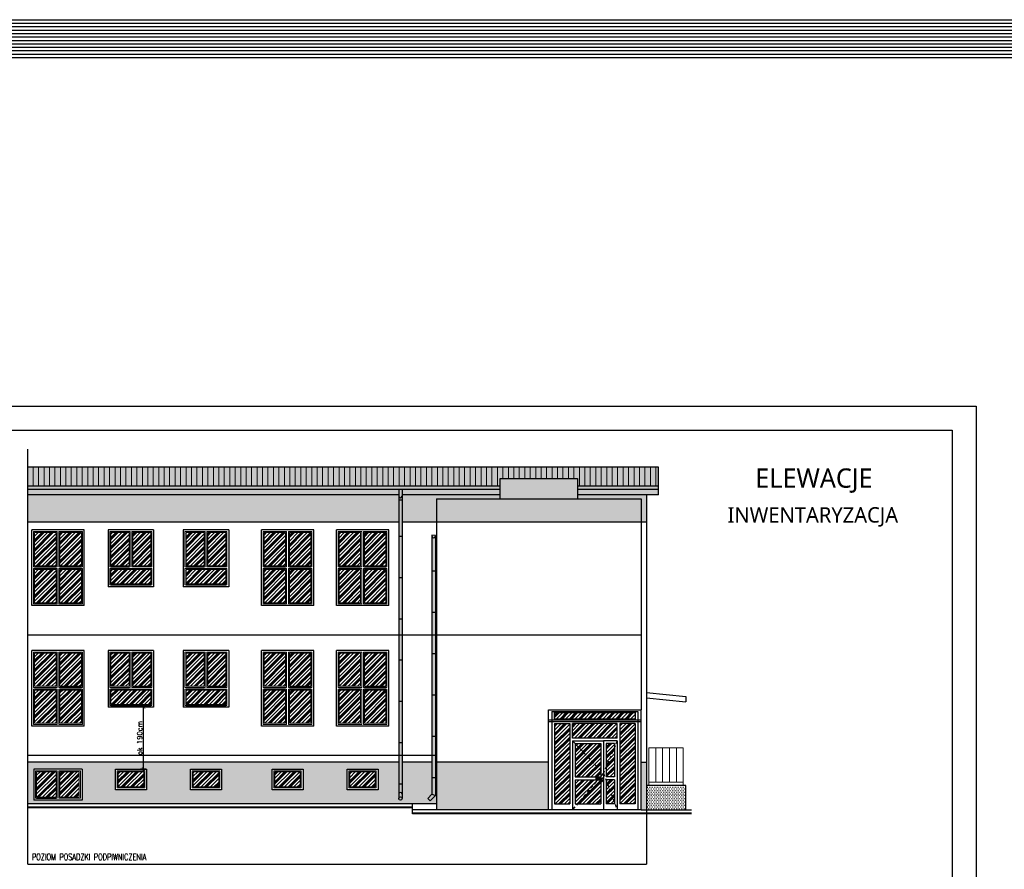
# Model space of a CAD drawing. Header units: millimetres. Extents: x 31969 to 285678, y -69766 to -1123.
# Tile 76 of 102: x 145287 to 148148, y -3592 to -1123. Entities that reach past the tile are written whole.
import ezdxf
from ezdxf.lldxf.tags import DXFTag

# ---------------------------------------------------------------- set-up
doc = ezdxf.new("R2010")
doc.units = ezdxf.units.MM
doc.linetypes.add('KRESKOWA-SREDNIA', pattern=[0.2, 0.12, -0.08])
for name, color, linetype in [('a-elewacja', 1, 'Continuous'), ('a-elewacja 1', 1, 'Continuous'), ('a-elewacje', 1, 'Continuous'), ('a-izolacja 1', 3, 'Continuous'), ('a-opis 1', 3, 'Continuous'), ('a-opis 2', 1, 'Continuous'), ('a-przerywana 2', 3, 'Continuous'), ('a-stolarka', 3, 'Continuous'), ('a-stolarka drzwiowa', 3, 'Continuous'), ('a-szraf', 252, 'Continuous'), ('a-szraf 1', 250, 'Continuous'), ('a-wymiary', 11, 'Continuous')]:
    doc.layers.add(name, color=color, linetype=linetype)
doc.layers.add('a-elewacja 3', color=3, linetype='Continuous', lineweight=20)
doc.layers.add('a-pomocnicza', color=42, linetype='Continuous', plot=False)
doc.styles.add('MAREK', font='simplex.shx')
doc.styles.add('PRZEKRÓJ2', font='l_10646.ttf')
doc.styles.add('RS01507', font='romans.shx', dxfattribs={"width": 0.7, "height": 0.15})
tags = doc.linetypes.add('DASHED', pattern=[0.75, 0.5, -0.25]).pattern_tags.tags
tags[6:7] = [DXFTag(74, 4), DXFTag(75, 0), DXFTag(340, '0'), DXFTag(46, 1.0), DXFTag(50, 0.0), DXFTag(44, 0.0), DXFTag(45, 0.0)]
tags[4:5] = [DXFTag(74, 4), DXFTag(75, 0), DXFTag(340, '0'), DXFTag(46, 1.0), DXFTag(50, 0.0), DXFTag(44, 0.0), DXFTag(45, 0.0)]
doc.dimstyles.new('MAREK', dxfattribs={"dimscale": 0.85, "dimtxt": 17, "dimasz": 12, "dimexe": 10, "dimexo": 0.625, "dimgap": 5, "dimtad": 1, "dimdec": 1, "dimdsep": 46, "dimtxsty": 'MAREK', "dimblk1": 'ARCHTICK', "dimblk2": 'ARCHTICK', "dimsah": 1, "dimcen": 2.5, "dimdle": 10, "dimadec": 0, "dimazin": 0, "dimtfac": 1, "dimtdec": 1, "dimtmove": 1, "dimatfit": 3, "dimldrblk": 'ARCHTICK', "dimfxl": 0, "dimtolj": 1, "dimtzin": 0, "dimarcsym": 0})
pattern_1 = [(0, (-2145.999, 3068.5702), (1.190625, 2.38125), [0, -2.38125])]
pattern_2 = [(45, (-2145.999, 3068.57), (-13.4703842, 13.4703842), []), (45, (-2147.683, 3070.254), (-13.4703842, 13.4703842), []), (45, (-2149.366, 3071.938), (-13.4703842, 13.4703842), []), (45, (-2154.418, 3076.99), (-13.4703842, 13.4703842), [])]

# ---------------------------------------------------------------- blocks, each defined once
blk = doc.blocks.new('_ARCHTICK')
at = {"color": 0, "linetype": 'ByBlock', "const_width": 0.15}
blk.add_lwpolyline([(-0.5, -0.5), (0.5, 0.5)], dxfattribs=at)
blk = doc.blocks.new('*D43')
at = {"layer": 'a-wymiary', "color": 0, "lineweight": -2, "ltscale": 100}
for p, q in [((145646.5, -3308.9), (145646.5, -3111.9)), ((145654.3, -3120.4), (145638, -3120.4)), ((145654.3, -3300.4), (145638, -3300.4))]:
    blk.add_line(p, q, dxfattribs=at)
at = {"layer": 'DEFPOINTS', "color": 0, "ltscale": 100}
for p in [(145646.5, -3120.4), (145654.8, -3120.4), (145654.8, -3300.4)]:
    blk.add_point(p, dxfattribs=at)
at = {"layer": 'a-wymiary', "color": 0, "lineweight": -2, "ltscale": 100, "xscale": 10.2, "yscale": 10.2, "zscale": 10.2}
for p, rotation in [((145646.5, -3120.4), 90), ((145646.5, -3300.4), 270)]:
    blk.add_blockref('_ARCHTICK', p, dxfattribs=dict(at, rotation=rotation))
at = {"layer": 'a-wymiary', "color": 0, "ltscale": 100, "insert": (145635, -3210.4), "char_height": 14.45, "attachment_point": 5, "rotation": 90, "style": 'MAREK'}
blk.add_mtext('\\A1;ok 190cm', dxfattribs=at)

msp = doc.modelspace()

# ---------------------------------------------------------------- hatches: boundary and pattern name
at = {"layer": 'a-elewacja 3', "ltscale": 100}
h = msp.add_hatch(dxfattribs=at)
h.set_pattern_fill('LINE', color=256, scale=5, angle=90)
h.set_pattern_definition([(90, (450.155, 1342.942), (-15.875, 1e-15), [])])
h.paths.add_polyline_path([(147142.83, -2478.34), (147142.83, -2423.34), (145309.83, -2423.34), (145309.83, -2478.34), (146682.83, -2478.34), (146682.83, -2456.38), (146907.83, -2456.38), (146907.83, -2478.34)])
at = {"layer": 'a-szraf', "ltscale": 30}
h = msp.add_hatch(dxfattribs=at)
h.set_pattern_fill('DOTS', color=256, scale=1.5)
h.set_pattern_definition(pattern_1)
h.paths.add_polyline_path([(147142.83, -2423.34), (145309.83, -2423.34), (145309.83, -2478.34), (146682.83, -2478.34), (146682.83, -2456.38), (146907.83, -2456.38), (146907.83, -2478.34), (147142.83, -2478.34)])
h.paths.add_polyline_path([(147142.83, -2478.34), (146907.83, -2478.34), (146907.83, -2488.38), (147142.83, -2488.38)])
h.paths.add_polyline_path([(147142.83, -2488.38), (146907.83, -2488.38), (146907.83, -2503.38), (147142.83, -2503.38)])
h.paths.add_polyline_path([(146682.83, -2488.38), (146397.83, -2488.38), (146397.83, -2503.38), (146682.83, -2503.38)])
h.paths.add_polyline_path([(146682.83, -2478.34), (145309.83, -2478.34), (145309.83, -2488.38), (146682.83, -2488.38)])
h.paths.add_polyline_path([(146387.83, -2488.38), (145309.83, -2488.38), (145309.83, -2503.38), (146387.83, -2503.38)])
at = {"layer": 'a-szraf', "ltscale": 100}
h = msp.add_hatch(dxfattribs=at)
h.set_pattern_fill('DOTS', color=256, scale=3)
h.set_pattern_definition([(0, (-2145.999, 3068.57), (2.38125, 4.7625), [0, -4.7625])])
h.paths.add_polyline_path([(147107.83, -3280.38), (147092.83, -3280.38), (147092.83, -3418.38), (147107.83, -3418.38)])
h.paths.add_polyline_path([(146822.83, -3280.38), (146497.83, -3280.38), (146497.83, -3393.38), (146497.83, -3418.38), (146822.83, -3418.38)])
h.paths.add_polyline_path([(146484.63, -3280.38), (146397.83, -3280.38), (146397.83, -3385.88, -1), (146387.83, -3385.88), (146387.83, -3280.38), (145309.83, -3280.38), (145309.83, -3400.38), (146497.83, -3400.38), (146497.83, -3393.38), (146497.83, -3280.38), (146494.63, -3280.38), (146494.63, -3377.52), (146479.65, -3392.5), (146472.58, -3385.43), (146484.63, -3373.38)])
h.paths.add_polyline_path([(146327.83, -3360.38), (146237.83, -3360.38), (146237.83, -3300.38), (146327.83, -3300.38)], flags=16)
h.paths.add_polyline_path([(146322.83, -3355.38), (146242.83, -3355.38), (146242.83, -3305.38), (146322.83, -3305.38)], flags=0)
h.paths.add_polyline_path([(146319.83, -3352.38), (146245.83, -3352.38), (146245.83, -3308.38), (146319.83, -3308.38)], flags=0)
h.paths.add_polyline_path([(146109.83, -3360.38), (146019.83, -3360.38), (146019.83, -3300.38), (146109.83, -3300.38)], flags=16)
h.paths.add_polyline_path([(146104.83, -3355.38), (146024.83, -3355.38), (146024.83, -3305.38), (146104.83, -3305.38)], flags=0)
h.paths.add_polyline_path([(146101.83, -3352.38), (146027.83, -3352.38), (146027.83, -3308.38), (146101.83, -3308.38)], flags=0)
h.paths.add_polyline_path([(145872.83, -3360.38), (145782.83, -3360.38), (145782.83, -3300.38), (145872.83, -3300.38)], flags=16)
h.paths.add_polyline_path([(145867.83, -3355.38), (145787.83, -3355.38), (145787.83, -3305.38), (145867.83, -3305.38)], flags=0)
h.paths.add_polyline_path([(145864.83, -3352.38), (145790.83, -3352.38), (145790.83, -3308.38), (145864.83, -3308.38)], flags=0)
h.paths.add_polyline_path([(145654.83, -3360.38), (145564.83, -3360.38), (145564.83, -3300.38), (145654.83, -3300.38)], flags=16)
h.paths.add_polyline_path([(145649.83, -3355.38), (145569.83, -3355.38), (145569.83, -3305.38), (145649.83, -3305.38)], flags=0)
h.paths.add_polyline_path([(145646.83, -3352.38), (145572.83, -3352.38), (145572.83, -3308.38), (145646.83, -3308.38)], flags=0)
h.paths.add_polyline_path([(145467.83, -3390.38), (145327.83, -3390.38), (145327.83, -3300.38), (145467.83, -3300.38)], flags=16)
h.paths.add_polyline_path([(145462.83, -3385.38), (145400.33, -3385.38), (145400.33, -3305.38), (145462.83, -3305.38)], flags=0)
h.paths.add_polyline_path([(145459.83, -3382.38), (145403.33, -3382.38), (145403.33, -3308.38), (145459.83, -3308.38)], flags=0)
h.paths.add_polyline_path([(145395.33, -3385.38), (145332.83, -3385.38), (145332.83, -3305.38), (145395.33, -3305.38)], flags=0)
h.paths.add_polyline_path([(145392.33, -3382.38), (145335.83, -3382.38), (145335.83, -3308.38), (145392.33, -3308.38)], flags=0)
h.paths.add_polyline_path([(146387.83, -2503.38), (145309.83, -2503.38), (145309.83, -2583.38), (146387.83, -2583.38)])
h.paths.add_polyline_path([(146497.83, -2515.38), (146682.83, -2515.38), (146682.83, -2503.38), (146397.83, -2503.38), (146397.83, -2583.38), (146497.83, -2583.38)])
h.paths.add_polyline_path([(147092.83, -2515.38), (146497.83, -2515.38), (146497.83, -2583.38), (147092.83, -2583.38)])
h.paths.add_polyline_path([(147107.83, -2503.38), (146907.83, -2503.38), (146907.83, -2515.38), (147092.83, -2515.38), (147092.83, -2583.38), (147107.83, -2583.38)])
h.paths.add_polyline_path([(146907.83, -2456.38), (146682.83, -2456.38), (146682.83, -2515.38), (146907.83, -2515.38)])
at = {"layer": 'a-szraf', "ltscale": 30}
h = msp.add_hatch(dxfattribs=at)
h.set_pattern_fill('DOTS', color=256, scale=1.5)
h.set_pattern_definition(pattern_1)
h.paths.add_polyline_path([(146397.83, -2488.38), (146387.83, -2488.38), (146387.83, -2507.09, 1), (146397.83, -2507.09)])
h.paths.add_polyline_path([(146397.83, -2507.09, -1), (146387.83, -2507.09), (146387.83, -2518.12), (146397.83, -2518.12)])
h.paths.add_polyline_path([(146397.83, -2518.12), (146387.83, -2518.12), (146387.83, -2623.38), (146397.83, -2623.38)])
h.paths.add_polyline_path([(146397.83, -2623.38), (146387.83, -2623.38), (146387.83, -2743.38), (146397.83, -2743.38)])
h.paths.add_polyline_path([(146397.83, -2743.38), (146387.83, -2743.38), (146387.83, -2863.38), (146397.83, -2863.38)])
h.paths.add_polyline_path([(146397.83, -2911.38), (146387.83, -2911.38), (146387.83, -2983.38), (146397.83, -2983.38)])
h.paths.add_polyline_path([(146397.83, -2863.38), (146387.83, -2863.38), (146387.83, -2911.38), (146397.83, -2911.38)])
h.paths.add_polyline_path([(146397.83, -2983.38), (146387.83, -2983.38), (146387.83, -3103.38), (146397.83, -3103.38)])
h.paths.add_polyline_path([(146397.83, -3103.38), (146387.83, -3103.38), (146387.83, -3223.38), (146397.83, -3223.38)])
h.paths.add_polyline_path([(146397.83, -3385.88, 1), (146387.83, -3385.88, 1)])
h.paths.add_polyline_path([(146397.83, -3373.43, 1), (146387.83, -3373.43), (146387.83, -3385.88, -1), (146397.83, -3385.88)])
h.paths.add_polyline_path([(146397.83, -3343.38), (146387.83, -3343.38), (146387.83, -3373.43, -1), (146397.83, -3373.43)])
h.paths.add_polyline_path([(146397.83, -3261.38), (146387.83, -3261.38), (146387.83, -3343.38), (146397.83, -3343.38)])
h.paths.add_polyline_path([(146397.83, -3223.38), (146387.83, -3223.38), (146387.83, -3261.38), (146397.83, -3261.38)])
h.paths.add_polyline_path([(146494.63, -3377.52), (146484.63, -3373.38), (146472.58, -3385.43), (146479.65, -3392.5)])
h.paths.add_polyline_path([(146494.63, -3324.69), (146484.63, -3324.69), (146484.63, -3373.38), (146494.63, -3377.52)])
h.paths.add_polyline_path([(146494.63, -3261.38), (146484.63, -3261.38), (146484.63, -3324.69), (146494.63, -3324.69)])
h.paths.add_polyline_path([(146494.63, -3204.69), (146484.63, -3204.69), (146484.63, -3261.38), (146494.63, -3261.38)])
h.paths.add_polyline_path([(146494.63, -3084.69), (146484.63, -3084.69), (146484.63, -3204.69), (146494.63, -3204.69)])
h.paths.add_polyline_path([(146494.63, -2964.69), (146484.63, -2964.69), (146484.63, -3084.69), (146494.63, -3084.69)])
h.paths.add_polyline_path([(146494.63, -2911.38), (146484.63, -2911.38), (146484.63, -2964.69), (146494.63, -2964.69)])
h.paths.add_polyline_path([(146494.63, -2844.69), (146484.63, -2844.69), (146484.63, -2911.38), (146494.63, -2911.38)])
h.paths.add_polyline_path([(146494.63, -2724.69), (146484.63, -2724.69), (146484.63, -2844.69), (146494.63, -2844.69)])
h.paths.add_polyline_path([(146494.63, -2625.59, -0.6241415), (146484.63, -2625.1), (146484.63, -2724.69), (146494.63, -2724.69)])
h.paths.add_polyline_path([(146495.16, -2621.56), (146484.54, -2620.94, 1.3579427)])
at = {"layer": 'a-szraf', "ltscale": 100}
h = msp.add_hatch(dxfattribs=at)
h.set_pattern_fill('DOTS', color=256, scale=3)
h.set_pattern_definition([(0, (450.155, 1342.942), (2.38125, 4.7625), [0, -4.7625])])
h.paths.add_polyline_path([(147192.83, -3418.38), (147221.83, -3418.38), (147221.83, -3348.38), (147107.83, -3348.38), (147107.83, -3418.38)])
at = {"layer": 'a-szraf 1', "ltscale": 15}
h = msp.add_hatch(dxfattribs=at)
h.set_pattern_fill('PLASTI', color=256, scale=3, angle=45)
h.set_pattern_definition(pattern_2)
h.paths.add_polyline_path([(146350.83, -2613.38), (146288.33, -2613.38), (146288.33, -2709.88), (146350.83, -2709.88)])
h.paths.add_polyline_path([(146350.83, -2720.88), (146288.33, -2720.88), (146288.33, -2817.38), (146350.83, -2817.38)])
h.paths.add_polyline_path([(146277.33, -2720.88), (146214.83, -2720.88), (146214.83, -2817.38), (146277.33, -2817.38)])
h.paths.add_polyline_path([(146277.33, -2613.38), (146214.83, -2613.38), (146214.83, -2709.88), (146277.33, -2709.88)])
h.paths.add_polyline_path([(146132.83, -2613.38), (146070.33, -2613.38), (146070.33, -2709.88), (146132.83, -2709.88)])
h.paths.add_polyline_path([(146132.83, -2720.88), (146070.33, -2720.88), (146070.33, -2817.38), (146132.83, -2817.38)])
h.paths.add_polyline_path([(146059.33, -2720.88), (145996.83, -2720.88), (145996.83, -2817.38), (146059.33, -2817.38)])
h.paths.add_polyline_path([(146059.33, -2613.38), (145996.83, -2613.38), (145996.83, -2709.88), (146059.33, -2709.88)])
h.paths.add_polyline_path([(145885.83, -2613.38), (145833.33, -2613.38), (145833.33, -2709.88), (145885.83, -2709.88)])
h.paths.add_polyline_path([(145822.33, -2613.38), (145769.83, -2613.38), (145769.83, -2709.88), (145822.33, -2709.88)])
h.paths.add_polyline_path([(145885.83, -2720.88), (145769.83, -2720.88), (145769.83, -2762.38), (145885.83, -2762.38)])
h.paths.add_polyline_path([(145667.83, -2720.88), (145551.83, -2720.88), (145551.83, -2762.38), (145667.83, -2762.38)])
h.paths.add_polyline_path([(145604.33, -2613.38), (145551.83, -2613.38), (145551.83, -2709.88), (145604.33, -2709.88)])
h.paths.add_polyline_path([(145667.83, -2613.38), (145615.33, -2613.38), (145615.33, -2709.88), (145667.83, -2709.88)])
h.paths.add_polyline_path([(145465.83, -2613.38), (145403.33, -2613.38), (145403.33, -2709.88), (145465.83, -2709.88)])
h.paths.add_polyline_path([(145392.33, -2613.38), (145329.83, -2613.38), (145329.83, -2709.88), (145392.33, -2709.88)])
h.paths.add_polyline_path([(145392.33, -2720.88), (145329.83, -2720.88), (145329.83, -2817.38), (145392.33, -2817.38)])
h.paths.add_polyline_path([(145465.83, -2720.88), (145403.33, -2720.88), (145403.33, -2817.38), (145465.83, -2817.38)])
h.paths.add_polyline_path([(145465.83, -2963.38), (145403.33, -2963.38), (145403.33, -3059.88), (145465.83, -3059.88)])
h.paths.add_polyline_path([(145392.33, -2963.38), (145329.83, -2963.38), (145329.83, -3059.88), (145392.33, -3059.88)])
h.paths.add_polyline_path([(145392.33, -3070.88), (145329.83, -3070.88), (145329.83, -3167.38), (145392.33, -3167.38)])
h.paths.add_polyline_path([(145465.83, -3070.88), (145403.33, -3070.88), (145403.33, -3167.38), (145465.83, -3167.38)])
h.paths.add_polyline_path([(145667.83, -3070.88), (145551.83, -3070.88), (145551.83, -3112.38), (145667.83, -3112.38)])
h.paths.add_polyline_path([(145604.33, -2963.38), (145551.83, -2963.38), (145551.83, -3059.88), (145604.33, -3059.88)])
h.paths.add_polyline_path([(145667.83, -2963.38), (145615.33, -2963.38), (145615.33, -3059.88), (145667.83, -3059.88)])
h.paths.add_polyline_path([(145822.33, -2963.38), (145769.83, -2963.38), (145769.83, -3059.88), (145822.33, -3059.88)])
h.paths.add_polyline_path([(145885.83, -2963.38), (145833.33, -2963.38), (145833.33, -3059.88), (145885.83, -3059.88)])
h.paths.add_polyline_path([(145885.83, -3070.88), (145769.83, -3070.88), (145769.83, -3112.38), (145885.83, -3112.38)])
h.paths.add_polyline_path([(146132.83, -3070.88), (146070.33, -3070.88), (146070.33, -3167.38), (146132.83, -3167.38)])
h.paths.add_polyline_path([(146059.33, -3070.88), (145996.83, -3070.88), (145996.83, -3167.38), (146059.33, -3167.38)])
h.paths.add_polyline_path([(146059.33, -2963.38), (145996.83, -2963.38), (145996.83, -3059.88), (146059.33, -3059.88)])
h.paths.add_polyline_path([(146132.83, -2963.38), (146070.33, -2963.38), (146070.33, -3059.88), (146132.83, -3059.88)])
h.paths.add_polyline_path([(146277.33, -2963.38), (146214.83, -2963.38), (146214.83, -3059.88), (146277.33, -3059.88)])
h.paths.add_polyline_path([(146350.83, -2963.38), (146288.33, -2963.38), (146288.33, -3059.88), (146350.83, -3059.88)])
h.paths.add_polyline_path([(146350.83, -3070.88), (146288.33, -3070.88), (146288.33, -3167.38), (146350.83, -3167.38)])
h.paths.add_polyline_path([(146277.33, -3070.88), (146214.83, -3070.88), (146214.83, -3167.38), (146277.33, -3167.38)])
h.paths.add_polyline_path([(146319.83, -3308.38), (146245.83, -3308.38), (146245.83, -3352.38), (146319.83, -3352.38)])
h.paths.add_polyline_path([(146101.83, -3308.38), (146027.83, -3308.38), (146027.83, -3352.38), (146101.83, -3352.38)])
h.paths.add_polyline_path([(145864.83, -3308.38), (145790.83, -3308.38), (145790.83, -3352.38), (145864.83, -3352.38)])
h.paths.add_polyline_path([(145646.83, -3308.38), (145572.83, -3308.38), (145572.83, -3352.38), (145646.83, -3352.38)])
h.paths.add_polyline_path([(145459.83, -3308.38), (145403.33, -3308.38), (145403.33, -3382.38), (145459.83, -3382.38)])
h.paths.add_polyline_path([(145392.33, -3308.38), (145335.83, -3308.38), (145335.83, -3382.38), (145392.33, -3382.38)])
h = msp.add_hatch(dxfattribs=at)
h.set_pattern_fill('PLASTI', color=256, scale=3, angle=45)
h.set_pattern_definition(pattern_2)
h.paths.add_polyline_path([(147074.83, -3136.4), (146840.83, -3136.4), (146840.83, -3155.38), (147074.83, -3155.38)])
h.paths.add_polyline_path([(146884.83, -3168.38), (146840.83, -3168.38), (146840.83, -3401.38), (146884.83, -3401.38)])
h.paths.add_polyline_path([(147022.83, -3168.38), (146892.83, -3168.38), (146892.83, -3210.38), (147022.83, -3210.38)])
h.paths.add_polyline_path([(147074.83, -3168.38), (147030.83, -3168.38), (147030.83, -3401.38), (147074.83, -3401.38)])
h.paths.add_polyline_path([(147014.83, -3237.18), (147014.83, -3226.38), (146990.83, -3226.38), (146990.83, -3293.58)])
h.paths.add_polyline_path([(147014.83, -3237.18), (146990.83, -3293.58), (146990.83, -3323.38), (147014.83, -3323.38)])
h.paths.add_polyline_path([(146974.83, -3226.38), (146900.83, -3226.38), (146900.83, -3226.73), (146974.83, -3304.02)])
h.paths.add_polyline_path([(146900.83, -3226.73), (146900.83, -3323.38), (146973.49, -3323.38), (146974.83, -3321.8), (146974.83, -3304.02)])
h.paths.add_polyline_path([(146966.7, -3331.38), (146900.83, -3331.38), (146900.83, -3401.38), (146907.27, -3401.38)])
h.paths.add_polyline_path([(146974.83, -3331.38), (146966.7, -3331.38), (146907.27, -3401.38), (146974.83, -3401.38)])
h.paths.add_polyline_path([(146990.83, -3333.58), (146990.83, -3401.38), (147014.83, -3401.38), (147014.83, -3397.18)])
h.paths.add_polyline_path([(147014.83, -3331.38), (146990.83, -3331.38), (146990.83, -3333.58), (147014.83, -3397.18)])

# ---------------------------------------------------------------- linework, layer by layer
at = {"layer": 'a-elewacja'}
for p, q in [((146387.83, -2488.38), (146387.83, -3385.88)), ((146397.83, -2488.38), (146397.83, -3385.88)), ((146387.83, -2518.12), (146397.83, -2518.12)), ((146387.83, -2623.38), (146397.83, -2623.38)), ((146484.63, -2625.1), (146484.63, -3373.38)), ((146494.63, -2625.59), (146494.63, -3377.52)), ((146387.83, -2743.38), (146397.83, -2743.38)), ((146484.63, -2724.69), (146494.63, -2724.69)), ((146484.63, -2844.69), (146494.63, -2844.69)), ((146387.83, -2863.38), (146397.83, -2863.38)), ((146484.63, -2964.69), (146494.63, -2964.69)), ((146387.83, -2983.38), (146397.83, -2983.38)), ((146484.63, -3084.69), (146494.63, -3084.69)), ((146387.83, -3103.38), (146397.83, -3103.38)), ((146387.83, -3223.38), (146397.83, -3223.38)), ((146484.63, -3204.69), (146494.63, -3204.69)), ((146387.83, -3343.38), (146397.83, -3343.38)), ((146484.63, -3324.69), (146494.63, -3324.69)), ((146484.63, -3373.38), (146472.58, -3385.43)), ((146484.63, -3373.38), (146494.63, -3377.52)), ((146472.58, -3385.43), (146479.65, -3392.5)), ((146494.63, -3377.52), (146479.65, -3392.5))]:
    msp.add_line(p, q, dxfattribs=at)
msp.add_circle((146392.83, -3385.88), 5, dxfattribs=at)
for centre, start, end in [((146392.83, -2507.09), 180, 0), ((146392.83, -3373.43), 0, 180)]:
    msp.add_arc(centre, 5, start, end, dxfattribs=at)
at = {"layer": 'a-elewacja 1', "linetype": 'DASHED', "ltscale": 40}
for p, q in [((145309.83, -3576.38), (145309.83, -2370.97)), ((147107.83, -3418.38), (147107.83, -3576.38)), ((145309.83, -3576.38), (147107.83, -3576.38))]:
    msp.add_line(p, q, dxfattribs=at)
at = {"layer": 'a-elewacja 1', "ltscale": 100}
for p, q in [((147142.83, -2423.34), (145309.83, -2423.34)), ((147142.83, -2503.38), (147142.83, -2423.34)), ((146682.83, -2515.38), (146682.83, -2456.38)), ((146682.83, -2456.38), (146907.83, -2456.38)), ((146907.83, -2456.38), (146907.83, -2515.38)), ((146682.83, -2478.34), (145309.83, -2478.34)), ((146682.83, -2488.38), (145309.83, -2488.38)), ((147142.83, -2478.34), (146907.83, -2478.34)), ((147142.83, -2488.38), (146907.83, -2488.38)), ((146387.83, -2503.38), (145309.83, -2503.38)), ((146682.83, -2503.38), (146397.83, -2503.38)), ((146497.83, -2515.38), (146497.83, -3393.38)), ((146497.83, -2515.38), (147092.83, -2515.38)), ((147142.83, -2503.38), (146907.83, -2503.38)), ((147092.83, -2515.38), (147092.83, -3128.4)), ((147107.83, -2503.38), (147107.83, -3418.38)), ((146387.83, -2583.38), (145309.83, -2583.38)), ((147107.83, -2583.38), (146397.83, -2583.38)), ((145675.83, -2605.38), (145543.83, -2605.38)), ((145543.83, -2605.38), (145543.83, -2770.38)), ((145675.83, -2605.38), (145675.83, -2770.38)), ((145893.83, -2605.38), (145761.83, -2605.38)), ((145761.83, -2605.38), (145761.83, -2770.38)), ((145893.83, -2605.38), (145893.83, -2770.38)), ((146495.16, -2621.56), (146484.54, -2620.94)), ((145675.83, -2770.38), (145543.83, -2770.38)), ((145893.83, -2770.38), (145761.83, -2770.38)), ((145675.83, -2955.38), (145543.83, -2955.38)), ((145543.83, -2955.38), (145543.83, -3120.38)), ((145675.83, -2955.38), (145675.83, -3120.38)), ((145893.83, -2955.38), (145761.83, -2955.38)), ((145761.83, -2955.38), (145761.83, -3120.38)), ((145893.83, -2955.38), (145893.83, -3120.38)), ((147107.83, -3078.19), (147221.83, -3089.8)), ((147221.83, -3089.8), (147221.83, -3104.8)), ((147107.83, -3093.19), (147221.83, -3104.8)), ((145675.83, -3120.38), (145543.83, -3120.38)), ((145893.83, -3120.38), (145761.83, -3120.38)), ((146387.83, -3280.38), (145309.83, -3280.38)), ((146484.63, -3280.38), (146397.83, -3280.38)), ((146822.83, -3280.38), (146494.63, -3280.38)), ((147092.83, -3280.38), (147107.83, -3280.38)), ((145467.83, -3300.38), (145327.83, -3300.38)), ((145327.83, -3300.38), (145327.83, -3390.38)), ((145467.83, -3300.38), (145467.83, -3390.38)), ((147221.83, -3348.38), (147107.83, -3348.38)), ((147221.83, -3418.38), (147221.83, -3348.38)), ((145309.83, -3400.38), (146497.83, -3400.38)), ((145467.83, -3390.38), (145327.83, -3390.38)), ((146427.83, -3430.38), (146427.83, -3400.38)), ((146497.83, -3393.38), (146497.83, -3418.38)), ((145309.83, -3410.38), (146427.83, -3410.38)), ((145309.83, -3412.38), (146427.83, -3412.38)), ((146427.83, -3418.38), (146427.83, -3418.38)), ((147092.83, -3418.38), (146427.83, -3418.38)), ((147239, -3428.38), (146427.83, -3428.38)), ((147239, -3430.38), (146427.83, -3430.38)), ((147092.83, -3418.38), (147192.83, -3418.38)), ((147192.83, -3418.38), (147239, -3418.38))]:
    msp.add_line(p, q, dxfattribs=at)
at = {"layer": 'a-elewacja 1', "ltscale": 20}
for p, q in [((146822.83, -3418.38), (146822.83, -3128.4)), ((146822.83, -3128.4), (147092.83, -3128.4)), ((146832.83, -3133.4), (146832.83, -3418.38)), ((146832.83, -3133.4), (147082.83, -3133.4)), ((147082.83, -3133.4), (147082.83, -3418.38)), ((147092.83, -3418.38), (147092.83, -3128.4)), ((147092.83, -3158.38), (146822.83, -3158.38)), ((147092.83, -3163.38), (146822.83, -3163.38)), ((147092.83, -3418.38), (146822.83, -3418.38))]:
    msp.add_line(p, q, dxfattribs=at)
at = {"layer": 'a-elewacja 1', "ltscale": 100}
msp.add_arc((146489.75, -2622.9), 5.57, 159.44046, 13.96753, dxfattribs=at)
at = {"layer": 'a-elewacja 3'}
for p, q in [((145329.83, -2709.88), (145329.83, -2613.38)), ((145329.83, -2613.38), (145392.33, -2613.38)), ((145392.33, -2613.38), (145392.33, -2709.88)), ((145403.33, -2613.38), (145465.83, -2613.38)), ((145403.33, -2709.88), (145403.33, -2613.38)), ((145465.83, -2613.38), (145465.83, -2709.88)), ((145551.83, -2709.88), (145551.83, -2613.38)), ((145551.83, -2613.38), (145604.33, -2613.38)), ((145604.33, -2613.38), (145604.33, -2709.88)), ((145615.33, -2613.38), (145667.83, -2613.38)), ((145615.33, -2709.88), (145615.33, -2613.38)), ((145667.83, -2613.38), (145667.83, -2709.88)), ((145769.83, -2709.88), (145769.83, -2613.38)), ((145769.83, -2613.38), (145822.33, -2613.38)), ((145822.33, -2613.38), (145822.33, -2709.88)), ((145833.33, -2613.38), (145885.83, -2613.38)), ((145833.33, -2709.88), (145833.33, -2613.38)), ((145885.83, -2613.38), (145885.83, -2709.88)), ((145996.83, -2709.88), (145996.83, -2613.38)), ((145996.83, -2613.38), (146059.33, -2613.38)), ((146059.33, -2613.38), (146059.33, -2709.88)), ((146070.33, -2613.38), (146132.83, -2613.38)), ((146070.33, -2709.88), (146070.33, -2613.38)), ((146132.83, -2613.38), (146132.83, -2709.88)), ((146214.83, -2709.88), (146214.83, -2613.38)), ((146214.83, -2613.38), (146277.33, -2613.38)), ((146277.33, -2613.38), (146277.33, -2709.88)), ((146288.33, -2613.38), (146350.83, -2613.38)), ((146288.33, -2709.88), (146288.33, -2613.38)), ((146350.83, -2613.38), (146350.83, -2709.88)), ((145392.33, -2709.88), (145329.83, -2709.88)), ((145465.83, -2709.88), (145403.33, -2709.88)), ((145604.33, -2709.88), (145551.83, -2709.88)), ((145667.83, -2709.88), (145615.33, -2709.88)), ((145822.33, -2709.88), (145769.83, -2709.88)), ((145885.83, -2709.88), (145833.33, -2709.88)), ((146059.33, -2709.88), (145996.83, -2709.88)), ((146132.83, -2709.88), (146070.33, -2709.88)), ((146277.33, -2709.88), (146214.83, -2709.88)), ((146350.83, -2709.88), (146288.33, -2709.88)), ((145392.33, -2720.88), (145329.83, -2720.88)), ((145329.83, -2720.88), (145329.83, -2817.38)), ((145392.33, -2817.38), (145392.33, -2720.88)), ((145465.83, -2720.88), (145403.33, -2720.88)), ((145403.33, -2720.88), (145403.33, -2817.38)), ((145465.83, -2817.38), (145465.83, -2720.88)), ((145551.83, -2762.38), (145551.83, -2720.88)), ((145551.83, -2720.88), (145667.83, -2720.88)), ((145667.83, -2720.88), (145667.83, -2762.38)), ((145769.83, -2762.38), (145769.83, -2720.88)), ((145769.83, -2720.88), (145885.83, -2720.88)), ((145885.83, -2720.88), (145885.83, -2762.38)), ((146059.33, -2720.88), (145996.83, -2720.88)), ((145996.83, -2720.88), (145996.83, -2817.38)), ((146059.33, -2817.38), (146059.33, -2720.88)), ((146132.83, -2720.88), (146070.33, -2720.88)), ((146070.33, -2720.88), (146070.33, -2817.38)), ((146132.83, -2817.38), (146132.83, -2720.88)), ((146277.33, -2720.88), (146214.83, -2720.88)), ((146214.83, -2720.88), (146214.83, -2817.38)), ((146277.33, -2817.38), (146277.33, -2720.88)), ((146350.83, -2720.88), (146288.33, -2720.88)), ((146288.33, -2720.88), (146288.33, -2817.38)), ((146350.83, -2817.38), (146350.83, -2720.88)), ((145667.83, -2762.38), (145551.83, -2762.38)), ((145885.83, -2762.38), (145769.83, -2762.38)), ((145329.83, -2817.38), (145392.33, -2817.38)), ((145403.33, -2817.38), (145465.83, -2817.38)), ((145996.83, -2817.38), (146059.33, -2817.38)), ((146070.33, -2817.38), (146132.83, -2817.38)), ((146214.83, -2817.38), (146277.33, -2817.38)), ((146288.33, -2817.38), (146350.83, -2817.38)), ((145329.83, -3059.88), (145329.83, -2963.38)), ((145329.83, -2963.38), (145392.33, -2963.38)), ((145392.33, -2963.38), (145392.33, -3059.88)), ((145403.33, -2963.38), (145465.83, -2963.38)), ((145403.33, -3059.88), (145403.33, -2963.38)), ((145465.83, -2963.38), (145465.83, -3059.88)), ((145551.83, -3059.88), (145551.83, -2963.38)), ((145551.83, -2963.38), (145604.33, -2963.38)), ((145604.33, -2963.38), (145604.33, -3059.88)), ((145615.33, -2963.38), (145667.83, -2963.38)), ((145615.33, -3059.88), (145615.33, -2963.38)), ((145667.83, -2963.38), (145667.83, -3059.88)), ((145769.83, -3059.88), (145769.83, -2963.38)), ((145769.83, -2963.38), (145822.33, -2963.38)), ((145822.33, -2963.38), (145822.33, -3059.88)), ((145833.33, -2963.38), (145885.83, -2963.38)), ((145833.33, -3059.88), (145833.33, -2963.38)), ((145885.83, -2963.38), (145885.83, -3059.88)), ((145996.83, -3059.88), (145996.83, -2963.38)), ((145996.83, -2963.38), (146059.33, -2963.38)), ((146059.33, -2963.38), (146059.33, -3059.88)), ((146070.33, -2963.38), (146132.83, -2963.38)), ((146070.33, -3059.88), (146070.33, -2963.38)), ((146132.83, -2963.38), (146132.83, -3059.88)), ((146214.83, -3059.88), (146214.83, -2963.38)), ((146214.83, -2963.38), (146277.33, -2963.38)), ((146277.33, -2963.38), (146277.33, -3059.88)), ((146288.33, -2963.38), (146350.83, -2963.38)), ((146288.33, -3059.88), (146288.33, -2963.38)), ((146350.83, -2963.38), (146350.83, -3059.88)), ((145392.33, -3059.88), (145329.83, -3059.88)), ((145465.83, -3059.88), (145403.33, -3059.88)), ((145604.33, -3059.88), (145551.83, -3059.88)), ((145667.83, -3059.88), (145615.33, -3059.88)), ((145822.33, -3059.88), (145769.83, -3059.88)), ((145885.83, -3059.88), (145833.33, -3059.88)), ((146059.33, -3059.88), (145996.83, -3059.88)), ((146132.83, -3059.88), (146070.33, -3059.88)), ((146277.33, -3059.88), (146214.83, -3059.88)), ((146350.83, -3059.88), (146288.33, -3059.88)), ((145392.33, -3070.88), (145329.83, -3070.88)), ((145329.83, -3070.88), (145329.83, -3167.38)), ((145392.33, -3167.38), (145392.33, -3070.88)), ((145465.83, -3070.88), (145403.33, -3070.88)), ((145403.33, -3070.88), (145403.33, -3167.38)), ((145465.83, -3167.38), (145465.83, -3070.88)), ((145551.83, -3112.38), (145551.83, -3070.88)), ((145551.83, -3070.88), (145667.83, -3070.88)), ((145667.83, -3070.88), (145667.83, -3112.38)), ((145769.83, -3112.38), (145769.83, -3070.88)), ((145769.83, -3070.88), (145885.83, -3070.88)), ((145885.83, -3070.88), (145885.83, -3112.38)), ((146059.33, -3070.88), (145996.83, -3070.88)), ((145996.83, -3070.88), (145996.83, -3167.38)), ((146059.33, -3167.38), (146059.33, -3070.88)), ((146132.83, -3070.88), (146070.33, -3070.88)), ((146070.33, -3070.88), (146070.33, -3167.38)), ((146132.83, -3167.38), (146132.83, -3070.88)), ((146277.33, -3070.88), (146214.83, -3070.88)), ((146214.83, -3070.88), (146214.83, -3167.38)), ((146277.33, -3167.38), (146277.33, -3070.88)), ((146350.83, -3070.88), (146288.33, -3070.88)), ((146288.33, -3070.88), (146288.33, -3167.38)), ((146350.83, -3167.38), (146350.83, -3070.88)), ((145667.83, -3112.38), (145551.83, -3112.38)), ((145885.83, -3112.38), (145769.83, -3112.38)), ((145329.83, -3167.38), (145392.33, -3167.38)), ((145403.33, -3167.38), (145465.83, -3167.38)), ((145996.83, -3167.38), (146059.33, -3167.38)), ((146070.33, -3167.38), (146132.83, -3167.38)), ((146214.83, -3167.38), (146277.33, -3167.38)), ((146288.33, -3167.38), (146350.83, -3167.38)), ((145335.83, -3382.38), (145335.83, -3308.38)), ((145335.83, -3308.38), (145392.33, -3308.38)), ((145392.33, -3308.38), (145392.33, -3382.38)), ((145403.33, -3308.38), (145459.83, -3308.38)), ((145403.33, -3382.38), (145403.33, -3308.38)), ((145459.83, -3308.38), (145459.83, -3382.38)), ((145569.83, -3355.38), (145569.83, -3305.38)), ((145569.83, -3305.38), (145649.83, -3305.38)), ((145572.83, -3352.38), (145572.83, -3308.38)), ((145572.83, -3308.38), (145646.83, -3308.38)), ((145646.83, -3352.38), (145646.83, -3308.38)), ((145649.83, -3355.38), (145649.83, -3305.38)), ((145787.83, -3355.38), (145787.83, -3305.38)), ((145787.83, -3305.38), (145867.83, -3305.38)), ((145790.83, -3352.38), (145790.83, -3308.38)), ((145790.83, -3308.38), (145864.83, -3308.38)), ((145864.83, -3352.38), (145864.83, -3308.38)), ((145867.83, -3355.38), (145867.83, -3305.38)), ((146024.83, -3355.38), (146024.83, -3305.38)), ((146024.83, -3305.38), (146104.83, -3305.38)), ((146027.83, -3352.38), (146027.83, -3308.38)), ((146027.83, -3308.38), (146101.83, -3308.38)), ((146101.83, -3352.38), (146101.83, -3308.38)), ((146104.83, -3355.38), (146104.83, -3305.38)), ((146242.83, -3355.38), (146242.83, -3305.38)), ((146242.83, -3305.38), (146322.83, -3305.38)), ((146245.83, -3352.38), (146245.83, -3308.38)), ((146245.83, -3308.38), (146319.83, -3308.38)), ((146319.83, -3352.38), (146319.83, -3308.38)), ((146322.83, -3355.38), (146322.83, -3305.38)), ((145569.83, -3355.38), (145649.83, -3355.38)), ((145572.83, -3352.38), (145646.83, -3352.38)), ((145787.83, -3355.38), (145867.83, -3355.38)), ((145790.83, -3352.38), (145864.83, -3352.38)), ((146024.83, -3355.38), (146104.83, -3355.38)), ((146027.83, -3352.38), (146101.83, -3352.38)), ((146242.83, -3355.38), (146322.83, -3355.38)), ((146245.83, -3352.38), (146319.83, -3352.38)), ((145392.33, -3382.38), (145335.83, -3382.38)), ((145459.83, -3382.38), (145403.33, -3382.38))]:
    msp.add_line(p, q, dxfattribs=at)
at = {"layer": 'a-elewacja 3', "ltscale": 100}
for p, q in [((147214.83, -3238.38), (147114.83, -3238.38)), ((147114.83, -3348.38), (147114.83, -3238.38)), ((147134.83, -3338.38), (147134.83, -3238.38)), ((147154.83, -3338.38), (147154.83, -3238.38)), ((147174.83, -3338.38), (147174.83, -3238.38)), ((147194.83, -3338.38), (147194.83, -3238.38)), ((147214.83, -3348.38), (147214.83, -3238.38)), ((147214.83, -3338.38), (147114.83, -3338.38))]:
    msp.add_line(p, q, dxfattribs=at)
at = {"layer": 'a-elewacja 3'}
for points in [[(145395.33, -2610.38), (145395.33, -2712.88), (145326.83, -2712.88), (145326.83, -2610.38), (145395.33, -2610.38)], [(145400.33, -2610.38), (145468.83, -2610.38), (145468.83, -2712.88), (145400.33, -2712.88), (145400.33, -2610.38)], [(145607.33, -2610.38), (145607.33, -2712.88), (145548.83, -2712.88), (145548.83, -2610.38), (145607.33, -2610.38)], [(145612.33, -2610.38), (145670.83, -2610.38), (145670.83, -2712.88), (145612.33, -2712.88), (145612.33, -2610.38)], [(145825.33, -2610.38), (145825.33, -2712.88), (145766.83, -2712.88), (145766.83, -2610.38), (145825.33, -2610.38)], [(145830.33, -2610.38), (145888.83, -2610.38), (145888.83, -2712.88), (145830.33, -2712.88), (145830.33, -2610.38)], [(146062.33, -2610.38), (146062.33, -2712.88), (145993.83, -2712.88), (145993.83, -2610.38), (146062.33, -2610.38)], [(146067.33, -2610.38), (146135.83, -2610.38), (146135.83, -2712.88), (146067.33, -2712.88), (146067.33, -2610.38)], [(146280.33, -2610.38), (146280.33, -2712.88), (146211.83, -2712.88), (146211.83, -2610.38), (146280.33, -2610.38)], [(146285.33, -2610.38), (146353.83, -2610.38), (146353.83, -2712.88), (146285.33, -2712.88), (146285.33, -2610.38)], [(145395.33, -2820.38), (145395.33, -2717.88), (145326.83, -2717.88), (145326.83, -2820.38), (145395.33, -2820.38)], [(145400.33, -2820.38), (145468.83, -2820.38), (145468.83, -2717.88), (145400.33, -2717.88), (145400.33, -2820.38)], [(145670.83, -2717.88), (145670.83, -2765.38), (145548.83, -2765.38), (145548.83, -2717.88), (145670.83, -2717.88)], [(145888.83, -2717.88), (145888.83, -2765.38), (145766.83, -2765.38), (145766.83, -2717.88), (145888.83, -2717.88)], [(146062.33, -2820.38), (146062.33, -2717.88), (145993.83, -2717.88), (145993.83, -2820.38), (146062.33, -2820.38)], [(146067.33, -2820.38), (146135.83, -2820.38), (146135.83, -2717.88), (146067.33, -2717.88), (146067.33, -2820.38)], [(146280.33, -2820.38), (146280.33, -2717.88), (146211.83, -2717.88), (146211.83, -2820.38), (146280.33, -2820.38)], [(146285.33, -2820.38), (146353.83, -2820.38), (146353.83, -2717.88), (146285.33, -2717.88), (146285.33, -2820.38)], [(145395.33, -2960.38), (145395.33, -3062.88), (145326.83, -3062.88), (145326.83, -2960.38), (145395.33, -2960.38)], [(145400.33, -2960.38), (145468.83, -2960.38), (145468.83, -3062.88), (145400.33, -3062.88), (145400.33, -2960.38)], [(145607.33, -2960.38), (145607.33, -3062.88), (145548.83, -3062.88), (145548.83, -2960.38), (145607.33, -2960.38)], [(145612.33, -2960.38), (145670.83, -2960.38), (145670.83, -3062.88), (145612.33, -3062.88), (145612.33, -2960.38)], [(145825.33, -2960.38), (145825.33, -3062.88), (145766.83, -3062.88), (145766.83, -2960.38), (145825.33, -2960.38)], [(145830.33, -2960.38), (145888.83, -2960.38), (145888.83, -3062.88), (145830.33, -3062.88), (145830.33, -2960.38)], [(146062.33, -2960.38), (146062.33, -3062.88), (145993.83, -3062.88), (145993.83, -2960.38), (146062.33, -2960.38)], [(146067.33, -2960.38), (146135.83, -2960.38), (146135.83, -3062.88), (146067.33, -3062.88), (146067.33, -2960.38)], [(146280.33, -2960.38), (146280.33, -3062.88), (146211.83, -3062.88), (146211.83, -2960.38), (146280.33, -2960.38)], [(146285.33, -2960.38), (146353.83, -2960.38), (146353.83, -3062.88), (146285.33, -3062.88), (146285.33, -2960.38)], [(145395.33, -3170.38), (145395.33, -3067.88), (145326.83, -3067.88), (145326.83, -3170.38), (145395.33, -3170.38)], [(145400.33, -3170.38), (145468.83, -3170.38), (145468.83, -3067.88), (145400.33, -3067.88), (145400.33, -3170.38)], [(145670.83, -3067.88), (145670.83, -3115.38), (145548.83, -3115.38), (145548.83, -3067.88), (145670.83, -3067.88)], [(145888.83, -3067.88), (145888.83, -3115.38), (145766.83, -3115.38), (145766.83, -3067.88), (145888.83, -3067.88)], [(146062.33, -3170.38), (146062.33, -3067.88), (145993.83, -3067.88), (145993.83, -3170.38), (146062.33, -3170.38)], [(146067.33, -3170.38), (146135.83, -3170.38), (146135.83, -3067.88), (146067.33, -3067.88), (146067.33, -3170.38)], [(146280.33, -3170.38), (146280.33, -3067.88), (146211.83, -3067.88), (146211.83, -3170.38), (146280.33, -3170.38)], [(146285.33, -3170.38), (146353.83, -3170.38), (146353.83, -3067.88), (146285.33, -3067.88), (146285.33, -3170.38)], [(145395.33, -3305.38), (145395.33, -3385.38), (145332.83, -3385.38), (145332.83, -3305.38), (145395.33, -3305.38)], [(145400.33, -3305.38), (145462.83, -3305.38), (145462.83, -3385.38), (145400.33, -3385.38), (145400.33, -3305.38)]]:
    msp.add_lwpolyline(points, dxfattribs=at)
at = {"layer": 'a-elewacje'}
for p, q in [((145473.83, -2605.38), (145321.83, -2605.38)), ((145321.83, -2825.38), (145321.83, -2605.38)), ((145473.83, -2825.38), (145473.83, -2605.38)), ((146140.83, -2605.38), (145988.83, -2605.38)), ((145988.83, -2825.38), (145988.83, -2605.38)), ((146140.83, -2825.38), (146140.83, -2605.38)), ((146358.83, -2605.38), (146206.83, -2605.38)), ((146206.83, -2825.38), (146206.83, -2605.38)), ((146358.83, -2825.38), (146358.83, -2605.38)), ((145473.83, -2825.38), (145321.83, -2825.38)), ((146140.83, -2825.38), (145988.83, -2825.38)), ((146358.83, -2825.38), (146206.83, -2825.38)), ((145473.83, -2955.38), (145321.83, -2955.38)), ((145321.83, -3175.38), (145321.83, -2955.38)), ((145473.83, -3175.38), (145473.83, -2955.38)), ((146140.83, -2955.38), (145988.83, -2955.38)), ((145988.83, -3175.38), (145988.83, -2955.38)), ((146140.83, -3175.38), (146140.83, -2955.38)), ((146358.83, -2955.38), (146206.83, -2955.38)), ((146206.83, -3175.38), (146206.83, -2955.38)), ((146358.83, -3175.38), (146358.83, -2955.38)), ((145473.83, -3175.38), (145321.83, -3175.38)), ((146140.83, -3175.38), (145988.83, -3175.38)), ((146358.83, -3175.38), (146206.83, -3175.38))]:
    msp.add_line(p, q, dxfattribs=at)
for points in [[(145564.83, -3300.38), (145654.83, -3300.38), (145654.83, -3360.38), (145564.83, -3360.38)], [(145782.83, -3300.38), (145872.83, -3300.38), (145872.83, -3360.38), (145782.83, -3360.38)], [(146019.83, -3300.38), (146109.83, -3300.38), (146109.83, -3360.38), (146019.83, -3360.38)], [(146237.83, -3300.38), (146327.83, -3300.38), (146327.83, -3360.38), (146237.83, -3360.38)]]:
    msp.add_lwpolyline(points, close=True, dxfattribs=at)
at = {"layer": 'a-izolacja 1'}
for p, q in [((145329.83, -2712.88), (145392.33, -2712.88)), ((145329.83, -2717.88), (145392.33, -2717.88)), ((145465.83, -2712.88), (145403.33, -2712.88)), ((145465.83, -2717.88), (145403.33, -2717.88)), ((145551.83, -2712.88), (145604.33, -2712.88)), ((145667.83, -2712.88), (145615.33, -2712.88)), ((145769.83, -2712.88), (145822.33, -2712.88)), ((145885.83, -2712.88), (145833.33, -2712.88)), ((145996.83, -2712.88), (146059.33, -2712.88)), ((145996.83, -2717.88), (146059.33, -2717.88)), ((146132.83, -2712.88), (146070.33, -2712.88)), ((146132.83, -2717.88), (146070.33, -2717.88)), ((146214.83, -2712.88), (146277.33, -2712.88)), ((146214.83, -2717.88), (146277.33, -2717.88)), ((146350.83, -2712.88), (146288.33, -2712.88)), ((146350.83, -2717.88), (146288.33, -2717.88)), ((145551.83, -2765.38), (145667.83, -2765.38)), ((145769.83, -2765.38), (145885.83, -2765.38)), ((145329.83, -3062.88), (145392.33, -3062.88)), ((145329.83, -3067.88), (145392.33, -3067.88)), ((145465.83, -3062.88), (145403.33, -3062.88)), ((145465.83, -3067.88), (145403.33, -3067.88)), ((145551.83, -3062.88), (145604.33, -3062.88)), ((145667.83, -3062.88), (145615.33, -3062.88)), ((145769.83, -3062.88), (145822.33, -3062.88)), ((145885.83, -3062.88), (145833.33, -3062.88)), ((145996.83, -3062.88), (146059.33, -3062.88)), ((145996.83, -3067.88), (146059.33, -3067.88)), ((146132.83, -3062.88), (146070.33, -3062.88)), ((146132.83, -3067.88), (146070.33, -3067.88)), ((146214.83, -3062.88), (146277.33, -3062.88)), ((146214.83, -3067.88), (146277.33, -3067.88)), ((146350.83, -3062.88), (146288.33, -3062.88)), ((146350.83, -3067.88), (146288.33, -3067.88)), ((145551.83, -3115.38), (145667.83, -3115.38)), ((145769.83, -3115.38), (145885.83, -3115.38)), ((146840.83, -3168.38), (146840.83, -3401.38)), ((146840.83, -3168.38), (146884.83, -3168.38)), ((146884.83, -3168.38), (146884.83, -3401.38)), ((147022.83, -3168.38), (146892.83, -3168.38)), ((146892.83, -3210.38), (146892.83, -3168.38)), ((147022.83, -3210.38), (147022.83, -3168.38)), ((147030.83, -3168.38), (147030.83, -3401.38)), ((147074.83, -3168.38), (147030.83, -3168.38)), ((147074.83, -3168.38), (147074.83, -3401.38)), ((147022.83, -3210.38), (146892.83, -3210.38)), ((146892.83, -3218.38), (146982.83, -3218.38)), ((146892.83, -3218.38), (146892.83, -3418.38)), ((146900.83, -3226.38), (146974.83, -3226.38)), ((146900.83, -3226.38), (146900.83, -3323.38)), ((146974.83, -3226.38), (146974.83, -3323.38)), ((146982.83, -3218.38), (146982.83, -3218.38)), ((146982.83, -3218.38), (146982.83, -3418.38)), ((146982.83, -3218.38), (146982.83, -3418.38)), ((146982.83, -3218.38), (146982.83, -3418.38)), ((146982.83, -3218.38), (146982.83, -3418.38)), ((146982.83, -3218.38), (146982.83, -3418.38)), ((146982.83, -3218.38), (146982.83, -3418.38)), ((147022.83, -3218.38), (146982.83, -3218.38)), ((146982.83, -3218.38), (146982.83, -3218.38)), ((146982.83, -3218.38), (146982.83, -3418.38)), ((146982.83, -3218.38), (146982.83, -3418.38)), ((146982.83, -3218.38), (146982.83, -3418.38)), ((146982.83, -3218.38), (146982.83, -3418.38)), ((147014.83, -3226.38), (146990.83, -3226.38)), ((146990.83, -3226.38), (146990.83, -3323.38)), ((147014.83, -3226.38), (147014.83, -3323.38)), ((147022.83, -3218.38), (147022.83, -3418.38)), ((146900.83, -3323.38), (146974.83, -3323.38)), ((146900.83, -3331.38), (146900.83, -3401.38)), ((146900.83, -3331.38), (146974.83, -3331.38)), ((146974.83, -3331.38), (146974.83, -3401.38)), ((147014.83, -3323.38), (146990.83, -3323.38)), ((146990.83, -3331.38), (146990.83, -3401.38)), ((147014.83, -3331.38), (146990.83, -3331.38)), ((147014.83, -3331.38), (147014.83, -3401.38)), ((145335.83, -3385.38), (145392.33, -3385.38)), ((145459.83, -3385.38), (145403.33, -3385.38))]:
    msp.add_line(p, q, dxfattribs=at)
msp.add_lwpolyline([(146840.83, -3136.4), (147074.83, -3136.4), (147074.83, -3155.38), (146840.83, -3155.38)], close=True, dxfattribs=at)
at = {"layer": 'a-opis 2', "ltscale": 2}
for points in [[(148065.82, -5215.5), (143865.82, -5215.5), (143865.82, -2245.5), (148065.82, -2245.5)], [(144115.82, -2315.5), (147995.82, -2315.5), (147995.82, -5145.5), (144115.82, -5145.5)]]:
    msp.add_lwpolyline(points, close=True, dxfattribs=at)
at = {"layer": 'a-pomocnicza', "ltscale": 100}
for points in [[(138394.13, -1122.76), (161199.31, -1122.76), (161199.31, -21871.78), (138394.13, -21871.78)], [(138404.13, -1132.76), (161189.31, -1132.76), (161189.31, -21861.78), (138404.13, -21861.78)], [(138414.13, -1142.76), (161179.31, -1142.76), (161179.31, -21851.78), (138414.13, -21851.78)], [(138424.13, -1152.76), (161169.31, -1152.76), (161169.31, -21841.78), (138424.13, -21841.78)], [(138434.13, -1162.76), (161159.31, -1162.76), (161159.31, -21831.78), (138434.13, -21831.78)], [(138444.13, -1172.76), (161149.31, -1172.76), (161149.31, -21821.78), (138444.13, -21821.78)], [(138454.13, -1182.76), (161139.31, -1182.76), (161139.31, -21811.78), (138454.13, -21811.78)], [(138464.13, -1192.76), (161129.31, -1192.76), (161129.31, -21801.78), (138464.13, -21801.78)], [(138474.13, -1202.76), (161119.31, -1202.76), (161119.31, -21791.78), (138474.13, -21791.78)], [(138484.13, -1212.76), (161109.31, -1212.76), (161109.31, -21781.78), (138484.13, -21781.78)], [(138494.13, -1222.76), (161099.31, -1222.76), (161099.31, -21771.78), (138494.13, -21771.78)], [(138504.13, -1232.76), (161089.31, -1232.76), (161089.31, -21761.78), (138504.13, -21761.78)]]:
    msp.add_lwpolyline(points, close=True, dxfattribs=at)
at = {"layer": 'a-przerywana 2', "linetype": 'DASHED', "lineweight": 25, "ltscale": 50}
for p, q in [((147092.83, -2911.38), (145309.83, -2911.38)), ((146497.83, -3261.38), (145309.83, -3261.38))]:
    msp.add_line(p, q, dxfattribs=at)
at = {"layer": 'a-przerywana 2', "color": 251, "linetype": 'KRESKOWA-SREDNIA', "ltscale": 80}
for p, q in [((146892.83, -3218.38), (146982.83, -3312.38)), ((147022.83, -3218.38), (146982.83, -3312.38)), ((146982.83, -3312.38), (146892.83, -3418.38)), ((146982.83, -3312.38), (147022.83, -3418.38))]:
    msp.add_line(p, q, dxfattribs=at)
at = {"layer": 'a-stolarka'}
for p, q in [((146978.75, -3334), (146978.75, -3336)), ((146840.83, -3401.38), (146884.83, -3401.38)), ((146900.83, -3401.38), (146974.83, -3401.38)), ((147014.83, -3401.38), (146990.83, -3401.38)), ((147074.83, -3401.38), (147030.83, -3401.38))]:
    msp.add_line(p, q, dxfattribs=at)
msp.add_lwpolyline([(146961.32, -3325.66), (146981.41, -3325.66), (146981.41, -3329.26), (146961.32, -3329.26)], close=True, dxfattribs=at)
msp.add_circle((146978.75, -3335), 2.5, dxfattribs=at)
at = {"layer": 'a-stolarka drzwiowa'}
msp.add_line((146964.83, -3218.38), (146969.83, -3218.38), dxfattribs=at)

# ---------------------------------------------------------------- texts
at = {"layer": 'a-opis 1', "ltscale": 40, "style": 'RS01507', "width": 0.7}
msp.add_text('POZIOM POSADZKI PODPIWNICZENIA', height=18.9125, dxfattribs=at).set_placement((145322.16, -3565.16))
at = {"layer": 'a-opis 2', "ltscale": 2, "style": 'PRZEKRÓJ2'}
for s, height, p in [('ELEWACJE', 56.076, (147424.28, -2482.81)), ('INWENTARYZACJA', 44.8605, (147343.5, -2584.23))]:
    msp.add_text(s, height=height, dxfattribs=at).set_placement(p)

# ---------------------------------------------------------------- dimensions: what is measured, and where the dimension line sits
at = {"layer": 'a-wymiary', "ltscale": 100}
dim = msp.add_linear_dim(base=(145646.47, -3120.38), p1=(145654.83, -3300.38), p2=(145654.83, -3120.38), angle=90, text='ok 190cm', dimstyle='MAREK', dxfattribs=at)
dim.commit()
dim.dimension.update_dxf_attribs({"geometry": '*D43', "text_midpoint": (145635, -3210.38)})

doc.saveas('drawing.dxf')
